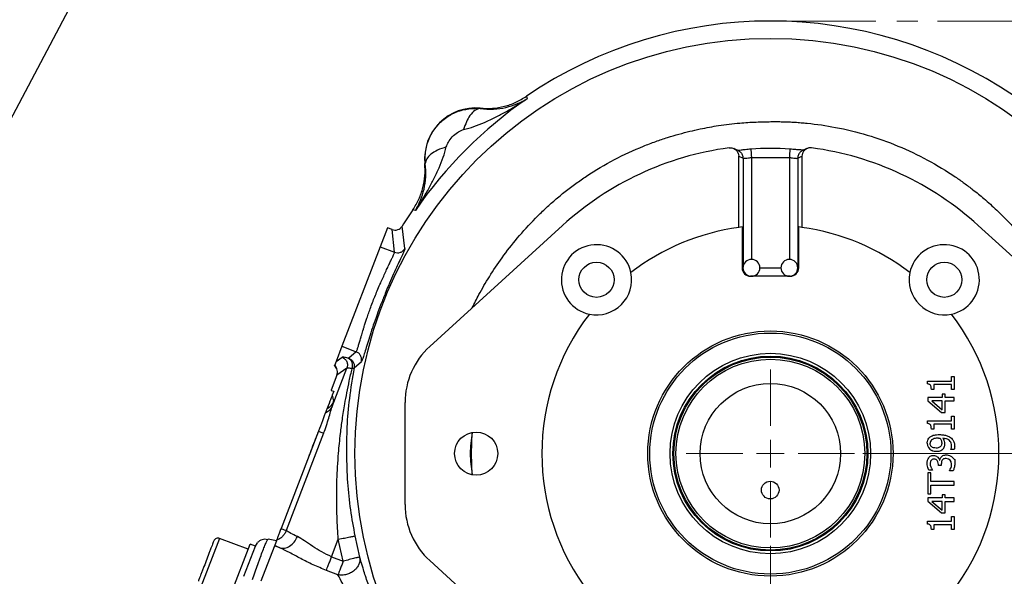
# Model space of a CAD drawing. Header units: inches. Extents: x 0.6 to 16.3, y 0.2 to 11.5.
# Tile 14 of 16: x 9 to 13.7, y 6.4 to 9. Entities that reach past the tile are written whole.
import ezdxf

# ---------------------------------------------------------------- set-up
doc = ezdxf.new("R2010")
doc.units = ezdxf.units.IN
doc.header["$MEASUREMENT"] = 0
doc.linetypes.add('CENTERX2', pattern=[0.8, 0.5, -0.1, 0.1, -0.1])
doc.styles.add('SLDTEXTSTYLE0', font='TXT', dxfattribs={"width": 0.75})
doc.dimstyles.new('SLDDIMSTYLE1', dxfattribs={"dimtxt": 0.137795, "dimasz": 0.14, "dimexe": 0, "dimexo": 0.0625, "dimgap": 0.034449, "dimtad": 0, "dimtih": 1, "dimtoh": 1, "dimdec": 1, "dimlfac": 1.5, "dimrnd": 1e-09, "dimzin": 12, "dimdsep": 46, "dimtxsty": 'SLDTEXTSTYLE0', "dimblk1": 'CLOSED', "dimblk2": 'CLOSED', "dimsah": 1, "dimcen": 0.09, "dimadec": 0, "dimazin": 3, "dimtfac": 1, "dimtdec": 1, "dimtofl": 0, "dimtmove": 0, "dimatfit": 3, "dimldrblk": 'CLOSED', "dimfxl": 0, "dimfrac": 2, "dimtolj": 1, "dimtzin": 12, "dimarcsym": 0})
doc.dimstyles.new('SLDDIMSTYLE2', dxfattribs={"dimtxt": 0.137795, "dimasz": 0.14, "dimexe": 0, "dimexo": 0.0625, "dimgap": 0.034449, "dimtad": 0, "dimdec": 1, "dimlfac": 1.5, "dimrnd": 1e-09, "dimzin": 12, "dimdsep": 46, "dimtxsty": 'SLDTEXTSTYLE0', "dimblk1": 'CLOSED', "dimblk2": 'CLOSED', "dimsah": 1, "dimcen": 0.09, "dimadec": 0, "dimazin": 3, "dimtfac": 1, "dimtmove": 0, "dimatfit": 0, "dimldrblk": 'CLOSED', "dimfxl": 0, "dimfrac": 2, "dimtolj": 1, "dimtzin": 12, "dimarcsym": 0})
doc.dimstyles.new('SLDDIMSTYLE4', dxfattribs={"dimtxt": 0.18, "dimasz": 0.14, "dimexe": 0, "dimexo": 0.0625, "dimgap": 0, "dimtad": 0, "dimtih": 1, "dimtoh": 1, "dimdec": 0, "dimrnd": 1e-09, "dimzin": 0, "dimdsep": 46, "dimtxsty": 'Standard', "dimsah": 1, "dimcen": 0.09, "dimadec": 0, "dimazin": 0, "dimtfac": 0.14, "dimtdec": 0, "dimtofl": 0, "dimtmove": 0, "dimatfit": 3, "dimfxl": 0, "dimfrac": 2, "dimtolj": 1, "dimtzin": 0, "dimarcsym": 0})

# ---------------------------------------------------------------- blocks, each defined once
blk = doc.blocks.new('_Closed')
at = {"color": 0, "linetype": 'ByBlock', "lineweight": -2}
for p, q in [((-1, 0.166667), (0, 0)), ((-1, 0.166667), (-1, -0.166667)), ((0, 0), (-1, -0.166667)), ((0, 0), (-1, 0))]:
    blk.add_line(p, q, dxfattribs=at)
blk = doc.blocks.new('_D_1')
at = {"color": 7, "linetype": 'Continuous', "lineweight": 0}
for p, q in [((13.3739, 9.0005), (15.5396, 9.0005)), ((15.5003, 9.0005), (15.5003, 7.5884)), ((15.3475, 7.5605), (15.3056, 7.5605)), ((15.3056, 7.5605), (15.3056, 7.3417)), ((15.653, 7.5605), (15.695, 7.5605)), ((15.695, 7.5605), (15.695, 7.3417)), ((15.3056, 7.3417), (15.3475, 7.3417)), ((15.695, 7.3417), (15.653, 7.3417)), ((15.5003, 4.1308), (15.5003, 7.1355)), ((13.8263, 4.1308), (15.5396, 4.1308))]:
    blk.add_line(p, q, dxfattribs=at)
at = {"color": 7, "linetype": 'Continuous', "lineweight": 18, "xscale": 0.14, "yscale": 0.14}
for p, rotation in [((15.5003, 9.0005), 90.0000000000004), ((15.5003, 4.1308), 270.0000000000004)]:
    blk.add_blockref('_Closed', p, dxfattribs=dict(at, rotation=rotation))
at = {"color": 7, "linetype": 'Continuous', "lineweight": 18, "char_height": 0.1378, "attachment_point": 1, "style": 'SLDTEXTSTYLE0'}
for s, insert in [('186', (15.3475, 7.5193)), ('7.3', (15.373, 7.3132))]:
    blk.add_mtext(s, dxfattribs=dict(at, insert=insert))
blk = doc.blocks.new('_D_2')
at = {"color": 7, "linetype": 'Continuous', "lineweight": 0}
for p, q in [((12.5808, 6.5089), (12.5808, 3.8367)), ((11.7475, 4.387), (11.7475, 3.8367)), ((11.9666, 4.0745), (11.9246, 4.0745)), ((11.9246, 4.0745), (11.9246, 3.8558)), ((12.1702, 4.0745), (12.2122, 4.0745)), ((12.2122, 4.0745), (12.2122, 3.8558)), ((11.7475, 3.8761), (11.4975, 3.8761)), ((11.9246, 3.8558), (11.9666, 3.8558)), ((12.2122, 3.8558), (12.1702, 3.8558)), ((12.5808, 3.8761), (12.8308, 3.8761))]:
    blk.add_line(p, q, dxfattribs=at)
at = {"color": 7, "linetype": 'Continuous', "lineweight": 18, "xscale": 0.14, "yscale": 0.14}
blk.add_blockref('_Closed', (11.7475, 3.8761, 0.2008), dxfattribs=at)
at = {"color": 7, "linetype": 'Continuous', "lineweight": 18, "xscale": 0.14, "yscale": 0.14, "rotation": 180.0000000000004}
blk.add_blockref('_Closed', (12.5808, 3.8761, 0.2008), dxfattribs=at)
at = {"color": 7, "linetype": 'Continuous', "lineweight": 18, "char_height": 0.1378, "attachment_point": 1, "style": 'SLDTEXTSTYLE0'}
for s, insert in [('32', (11.9666, 4.0334)), ('1.3', (11.9412, 3.8272))]:
    blk.add_mtext(s, dxfattribs=dict(at, insert=insert))
blk = doc.blocks.new('_D_5')
at = {"color": 7, "linetype": 'Continuous', "lineweight": 0}
for p, q in [((13.0191, 6.9472), (15.0672, 6.9472)), ((15.0278, 6.9472), (15.0278, 5.4094)), ((14.8751, 5.3814), (14.8331, 5.3814)), ((14.8331, 5.3814), (14.8331, 5.1627)), ((15.1805, 5.3814), (15.2225, 5.3814)), ((15.2225, 5.3814), (15.2225, 5.1627)), ((14.8331, 5.1627), (14.8751, 5.1627)), ((15.2225, 5.1627), (15.1805, 5.1627)), ((15.0278, 4.1308), (15.0278, 4.9565)), ((13.8263, 4.1308), (15.0672, 4.1308))]:
    blk.add_line(p, q, dxfattribs=at)
at = {"color": 7, "linetype": 'Continuous', "lineweight": 18, "xscale": 0.14, "yscale": 0.14}
for p, rotation in [((15.0278, 6.9472, 0.2008), 90.0000000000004), ((15.0278, 4.1308, 0.2008), 270.0000000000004)]:
    blk.add_blockref('_Closed', p, dxfattribs=dict(at, rotation=rotation))
at = {"color": 7, "linetype": 'Continuous', "lineweight": 18, "char_height": 0.1378, "attachment_point": 1, "style": 'SLDTEXTSTYLE0'}
for s, insert in [('107', (14.8751, 5.3403)), ('4.2', (14.9006, 5.1341))]:
    blk.add_mtext(s, dxfattribs=dict(at, insert=insert))
blk = doc.blocks.new('SW_CENTERMARKSYMBOL_0')
at = {"color": 0, "linetype": 'Continuous', "lineweight": 18}
for p, q in [((0, 0.1312), (0, 0.399)), ((0, 0), (0, 0.0656)), ((-0.1312, 0), (-0.399, 0)), ((0, 0), (-0.0656, 0)), ((0, 0), (0, -0.0656)), ((0, 0), (0.0656, 0)), ((0.1312, 0), (0.399, 0)), ((0, -0.1312), (0, -0.399))]:
    blk.add_line(p, q, dxfattribs=at)

msp = doc.modelspace()

# ---------------------------------------------------------------- linework, layer by layer
at = {"color": 7, "linetype": 'CENTERX2', "lineweight": 18}
msp.add_line((12.5808, 9.0005), (13.3346, 9.0005), dxfattribs=at)
at = {"color": 7, "linetype": 'Continuous', "lineweight": 25}
for p, q in [((11.4232, 8.6431), (11.425, 8.6373)), ((11.425, 8.6373), (11.4267, 8.6317)), ((11.2041, 8.5845), (11.1808, 8.5857)), ((11.2039, 8.5866), (11.2041, 8.5845)), ((11.12, 8.4834), (11.1254, 8.4849)), ((12.4882, 8.3924), (12.4882, 8.392)), ((12.6734, 8.3924), (12.6733, 8.392)), ((10.9435, 8.3239), (10.9414, 8.324)), ((10.9435, 8.3239), (10.9423, 8.3468)), ((12.4308, 8.3586), (12.4509, 8.349)), ((12.4308, 8.0209), (12.4308, 8.3586)), ((12.4908, 8.3526), (12.6708, 8.3526)), ((12.7106, 8.349), (12.7308, 8.3586)), ((12.7308, 8.3586), (12.7308, 8.0209)), ((10.8907, 8.103), (10.8849, 8.1048)), ((10.8963, 8.1013), (10.8907, 8.103)), ((10.7643, 8.0191), (10.7296, 7.9288)), ((10.786, 8.0108), (10.7643, 8.0191)), ((10.7972, 7.9028), (10.786, 8.0108)), ((10.8464, 7.9205), (10.8344, 8.0271)), ((11.5943, 8.0294), (10.9648, 7.4556)), ((12.4462, 8.023), (12.4462, 7.8287)), ((12.7153, 7.8287), (12.7153, 8.023)), ((13.5673, 8.0294), (14.1968, 7.4556)), ((10.7296, 7.9288), (10.5483, 7.4564)), ((10.7296, 7.9288), (10.7972, 7.9028)), ((12.6752, 7.7887), (12.4864, 7.7887)), ((10.5483, 7.4564), (10.5207, 7.3847)), ((10.5483, 7.4564), (10.6159, 7.4304)), ((10.6159, 7.4304), (10.5809, 7.3994)), ((10.5207, 7.3847), (10.5128, 7.3639)), ((10.5207, 7.3847), (10.5485, 7.4044)), ((10.6057, 7.354), (10.6406, 7.3844)), ((10.5018, 7.171), (10.5715, 7.3528)), ((10.5715, 7.3528), (10.5242, 7.3192)), ((10.5242, 7.3192), (10.497, 7.2483)), ((13.327, 7.2905), (13.44, 7.2905)), ((13.327, 7.2775), (13.327, 7.2905)), ((13.44, 7.3128), (13.4528, 7.3128)), ((13.44, 7.2905), (13.44, 7.3128)), ((13.4528, 7.3128), (13.4528, 7.2516)), ((10.4966, 7.2474), (10.497, 7.2483)), ((10.4966, 7.2474), (10.4972, 7.2471)), ((10.497, 7.2483), (10.4972, 7.2471)), ((10.4972, 7.2471), (10.509, 7.2426)), ((10.509, 7.2426), (10.5022, 7.2249)), ((13.356, 7.2516), (13.3445, 7.2516)), ((13.44, 7.2744), (13.356, 7.2744)), ((13.356, 7.2744), (13.356, 7.2516)), ((13.44, 7.2516), (13.44, 7.2744)), ((13.4528, 7.2516), (13.44, 7.2516)), ((10.5022, 7.2249), (10.5086, 7.1966)), ((13.3962, 7.2134), (13.3274, 7.2134)), ((13.3274, 7.2134), (13.3274, 7.198)), ((13.3274, 7.198), (13.392, 7.1419)), ((13.3962, 7.1973), (13.3472, 7.1973)), ((13.3472, 7.1973), (13.3962, 7.1551)), ((13.4097, 7.2284), (13.3962, 7.2284)), ((13.3962, 7.2284), (13.3962, 7.2134)), ((13.3962, 7.1551), (13.3962, 7.1973)), ((13.4097, 7.2134), (13.4097, 7.2284)), ((13.4528, 7.2134), (13.4097, 7.2134)), ((13.4097, 7.1973), (13.4528, 7.1973)), ((13.4097, 7.1419), (13.4097, 7.1973)), ((13.4528, 7.1973), (13.4528, 7.2134)), ((10.8472, 7.1893), (10.8472, 6.705)), ((13.327, 7.1024), (13.44, 7.1024)), ((13.327, 7.0894), (13.327, 7.1024)), ((13.392, 7.1419), (13.4097, 7.1419)), ((13.44, 7.1247), (13.4528, 7.1247)), ((13.44, 7.1024), (13.44, 7.1247)), ((13.4528, 7.1247), (13.4528, 7.0635)), ((13.356, 7.0635), (13.3445, 7.0635)), ((13.44, 7.0863), (13.356, 7.0863)), ((13.356, 7.0863), (13.356, 7.0635)), ((13.44, 7.0635), (13.44, 7.0863)), ((13.4528, 7.0635), (13.44, 7.0635)), ((10.4363, 7.0532), (10.2589, 6.591)), ((10.4613, 7.0436), (10.2839, 6.5814)), ((13.4373, 6.967), (13.4373, 6.9679)), ((13.4535, 6.967), (13.4373, 6.967)), ((13.3831, 6.9151), (13.3843, 6.9151)), ((13.4156, 6.9237), (13.4144, 6.9237)), ((13.3503, 6.868), (13.3325, 6.868)), ((13.3503, 6.869), (13.3503, 6.868)), ((13.3778, 6.8902), (13.3778, 6.8957)), ((13.3917, 6.8902), (13.3778, 6.8902)), ((13.3917, 6.8973), (13.3917, 6.8902)), ((13.3274, 6.8564), (13.3274, 6.7557)), ((13.3423, 6.8564), (13.3274, 6.8564)), ((13.3423, 6.8144), (13.3423, 6.8564)), ((13.4299, 6.8646), (13.4299, 6.8658)), ((13.4477, 6.8646), (13.4299, 6.8646)), ((13.4528, 6.8144), (13.3423, 6.8144)), ((13.3423, 6.7557), (13.3423, 6.7977)), ((13.3423, 6.7977), (13.4528, 6.7977)), ((13.4528, 6.7977), (13.4528, 6.8144)), ((13.3274, 6.7557), (13.3423, 6.7557)), ((13.3962, 6.7366), (13.3274, 6.7366)), ((13.3274, 6.7366), (13.3274, 6.7211)), ((13.4097, 6.7515), (13.3962, 6.7515)), ((13.3962, 6.7515), (13.3962, 6.7366)), ((13.4097, 6.7366), (13.4097, 6.7515)), ((13.4528, 6.7366), (13.4097, 6.7366)), ((13.4528, 6.7204), (13.4528, 6.7366)), ((13.3274, 6.7211), (13.392, 6.6651)), ((13.3472, 6.7204), (13.3962, 6.6783)), ((13.3962, 6.7204), (13.3472, 6.7204)), ((13.3962, 6.6783), (13.3962, 6.7204)), ((13.4097, 6.7204), (13.4528, 6.7204)), ((13.4097, 6.6651), (13.4097, 6.7204)), ((13.392, 6.6651), (13.4097, 6.6651)), ((13.44, 6.6478), (13.4528, 6.6478)), ((13.44, 6.6256), (13.44, 6.6478)), ((13.4528, 6.6478), (13.4528, 6.5867)), ((13.327, 6.6256), (13.44, 6.6256)), ((13.327, 6.6126), (13.327, 6.6256)), ((13.44, 6.6094), (13.356, 6.6094)), ((13.356, 6.6094), (13.356, 6.5867)), ((13.44, 6.5867), (13.44, 6.6094)), ((10.1034, 6.4927), (9.9677, 6.5448)), ((10.195, 6.538), (10.1977, 6.5412)), ((10.2369, 6.5336), (10.1977, 6.5412)), ((10.4992, 6.4577), (10.5309, 6.5404)), ((10.5543, 6.4366), (10.5309, 6.5404)), ((10.6093, 6.556), (10.6318, 6.4561)), ((13.356, 6.5867), (13.3445, 6.5867)), ((13.4528, 6.5867), (13.44, 6.5867)), ((10.0228, 6.2829), (10.1129, 6.5176)), ((10.0827, 6.3645), (10.1378, 6.508)), ((10.1378, 6.508), (10.1129, 6.5176)), ((10.1378, 6.508), (10.1472, 6.5235)), ((10.2369, 6.5336), (10.163, 6.3411)), ((10.253, 6.4996), (10.2276, 6.5094)), ((10.253, 6.4996), (10.2282, 6.511)), ((10.4992, 6.4577), (10.5543, 6.4366)), ((10.9648, 6.4388), (11.5943, 5.865)), ((10.5292, 6.3713), (10.4741, 6.3925))]:
    msp.add_line(p, q, dxfattribs=at)
at = {"color": 8, "linetype": 'Continuous', "lineweight": 25}
for p, q in [((12.4509, 8.349), (12.4509, 7.8322)), ((12.4908, 8.3526), (12.4908, 7.8687)), ((12.6708, 8.3526), (12.6708, 7.8687)), ((12.7106, 8.349), (12.7106, 7.8322)), ((12.4462, 7.8287), (12.4508, 7.8287)), ((12.5308, 7.8287), (12.6308, 7.8287)), ((12.7108, 7.8287), (12.7153, 7.8287)), ((9.9677, 6.5448), (9.8793, 6.3145))]:
    msp.add_line(p, q, dxfattribs=at)
at = {"color": 7, "linetype": 'Continuous', "lineweight": 25, "flags": 128}
msp.add_lwpolyline([(11.1663, 6.8465), (11.1627, 6.9472), (11.1663, 7.0478)], dxfattribs=at)
at = {"color": 7, "linetype": 'Continuous', "lineweight": 25}
for centre, radius in [((12.5808, 6.9472), 1.9709), ((11.7558, 7.7721), 0.0833), ((13.4057, 7.7721), 0.0833), ((12.5808, 6.9472), 0.5818), ((12.5808, 6.9472), 0.5722), ((12.5808, 6.9472), 0.4758), ((12.5808, 6.9472), 0.4625), ((12.5808, 6.9472), 0.458), ((12.5808, 6.9472), 0.448), ((12.5808, 6.9472), 0.3333), ((11.1848, 6.9472), 0.1023), ((12.5801, 6.7739), 0.0417)]:
    msp.add_circle(centre, radius, dxfattribs=at)
for centre, radius, start, end in [((12.5808, 6.9472), 2.0533, 55.6839, 124.3161), ((12.5808, 6.9472), 2.0419, 124.4163, 145.5837), ((11.1812, 8.3468), 0.2409, 84.581, 185.4189), ((12.5808, 6.9472), 1.4644, 97.6789, 132.3511), ((12.5808, 6.9472), 1.4482, 86.3362, 93.6657), ((12.5808, 6.9472), 1.4644, 47.6489, 82.3211), ((12.5808, 6.9472), 2.0533, 145.6839, 148.2695), ((12.5808, 6.9472), 1.0842, 97.9525, 127.6173), ((12.5808, 6.9472), 1.0842, 97.1285, 97.9525), ((12.5808, 6.9472), 1.0842, 82.0475, 82.8715), ((12.5808, 6.9472), 1.0842, 52.3827, 82.0475), ((11.7558, 7.7721), 0.1667, 11.7066, 258.2934), ((13.4057, 7.7721), 0.1667, 281.7066, 168.2934), ((12.4908, 7.8287), 0.04, 90, 270), ((12.4908, 7.8287), 0.04, 270, 90), ((12.6708, 7.8287), 0.04, 90, 270), ((12.6708, 7.8287), 0.04, 270, 90), ((11.7558, 7.7721), 0.1667, 258.2934, 11.7066), ((13.4057, 7.7721), 0.1667, 168.2934, 281.7066), ((12.5808, 6.9472), 1.0842, 142.3827, 217.6173), ((12.5808, 6.9472), 1.0842, 322.3827, 37.6173), ((11.2075, 7.1893), 0.3602, 132.3511, 180), ((13.3641, 6.9961), 0.0392, 179.2112, 243.0326), ((13.356, 6.9055), 0.0157, 90, 151.1073), ((13.415, 6.8977), 0.0259, 359.854, 88.6287), ((11.2075, 6.705), 0.3602, 180, 227.6489), ((9.96, 6.5249), 0.0213, 69, 159)]:
    msp.add_arc(centre, radius, start, end, dxfattribs=at)
for centre, start_param, end_param in [((12.4864, 7.8287), 0, 1.570796), ((12.6752, 7.8287), 1.570796, 3.141593)]:
    msp.add_ellipse(centre, major_axis=(-0.0402, 0), ratio=0.996195, start_param=start_param, end_param=end_param, dxfattribs=at)
for points, knots in [([(11.2039, 8.5866), (11.2232, 8.5858), (11.2617, 8.584), (11.3189, 8.5943), (11.3739, 8.6129), (11.4068, 8.6331), (11.4232, 8.6431)], [0, 0, 0, 0, 0.250001, 0.499992, 0.749987, 1, 1, 1, 1]), ([(11.1254, 8.4849), (11.1418, 8.4895), (11.1757, 8.499), (11.2259, 8.5193), (11.2761, 8.5429), (11.3267, 8.57), (11.3768, 8.5993), (11.4101, 8.6209), (11.4267, 8.6317)], [0, 0, 0, 0, 0.1486331, 0.3078873, 0.4785515, 0.6434185, 0.8214681, 1, 1, 1, 1]), ([(11.2041, 8.5845), (11.2256, 8.5831), (11.2696, 8.5801), (11.3267, 8.5895), (11.3799, 8.6057), (11.4111, 8.623), (11.4267, 8.6317)], [0, 0, 0, 0, 0.2382183, 0.4864886, 0.7420458, 1, 1, 1, 1]), ([(10.9423, 8.3468), (10.9438, 8.3679), (10.947, 8.4113), (10.9735, 8.4712), (11.0135, 8.5214), (11.0636, 8.558), (11.1206, 8.5815), (11.1608, 8.5843), (11.1808, 8.5857)], [0, 0, 0, 0, 0.169429, 0.348501, 0.514024, 0.677625, 0.839536, 1, 1, 1, 1]), ([(11.2041, 8.5845), (11.1957, 8.583), (11.179, 8.5799), (11.1563, 8.5552), (11.1379, 8.5228), (11.1296, 8.4976), (11.1254, 8.4849)], [0, 0, 0, 0, 0.279863, 0.559524, 0.779743, 1, 1, 1, 1]), ([(11.1664, 7.6394), (11.1767, 7.6602), (11.2016, 7.7105), (11.2484, 7.79), (11.3086, 7.88), (11.381, 7.9731), (11.4503, 8.0495), (11.5111, 8.1087), (11.5582, 8.151), (11.6069, 8.1911), (11.6568, 8.2289), (11.7332, 8.2819), (11.8388, 8.3445), (11.9504, 8.3962), (12.0357, 8.4287), (12.0921, 8.4477), (12.1461, 8.4637), (12.1973, 8.4771), (12.2458, 8.488), (12.2913, 8.4969), (12.3542, 8.5073), (12.4276, 8.5161), (12.501, 8.5209), (12.5499, 8.5223), (12.5827, 8.5228), (12.6111, 8.523), (12.64, 8.5226), (12.6688, 8.5216), (12.6976, 8.5201), (12.7264, 8.518), (12.7907, 8.5122), (12.8963, 8.4968), (13.0408, 8.4614), (13.187, 8.4095), (13.3271, 8.343), (13.4303, 8.2805), (13.5007, 8.2311), (13.5459, 8.197), (13.5979, 8.1546), (13.6542, 8.104), (13.7093, 8.0493), (13.7678, 7.9854), (13.8264, 7.9137), (13.8818, 7.8362), (13.925, 7.7681), (13.9542, 7.7175), (13.973, 7.6824), (13.9844, 7.6605), (13.9915, 7.6466), (13.9948, 7.6399), (13.9951, 7.6395)], [0, 0, 0, 0, 0.019815, 0.047827, 0.07857, 0.112052, 0.148281, 0.166375, 0.18437, 0.202262, 0.220052, 0.237738, 0.281475, 0.324538, 0.342383, 0.359294, 0.375271, 0.390316, 0.404429, 0.41761, 0.429861, 0.458753, 0.480625, 0.492524, 0.500396, 0.508586, 0.516777, 0.524971, 0.533166, 0.541364, 0.549563, 0.588227, 0.632194, 0.676185, 0.720184, 0.764179, 0.778846, 0.79351, 0.812429, 0.835961, 0.858009, 0.878577, 0.909799, 0.936856, 0.959755, 0.978499, 0.986661, 0.993685, 0.99957, 1, 1, 1, 1]), ([(11.043, 8.4026), (11.0459, 8.4105), (11.0524, 8.428), (11.0711, 8.4514), (11.0939, 8.4717), (11.1117, 8.4797), (11.12, 8.4834)], [0, 0, 0, 0, 0.223044, 0.490182, 0.763245, 1, 1, 1, 1]), ([(10.8963, 8.1013), (10.9071, 8.1179), (10.9287, 8.1512), (10.958, 8.2013), (10.9851, 8.2519), (11.0086, 8.3021), (11.0289, 8.3522), (11.0384, 8.3862), (11.043, 8.4026)], [0, 0, 0, 0, 0.178529, 0.356578, 0.521448, 0.69211, 0.851366, 1, 1, 1, 1]), ([(11.043, 8.4026), (11.0287, 8.3978), (11.0002, 8.3881), (10.9682, 8.3683), (10.9471, 8.3462), (10.9447, 8.3314), (10.9435, 8.3239)], [0, 0, 0, 0, 0.2500574, 0.5, 0.7499426, 1, 1, 1, 1]), ([(12.3851, 8.3984), (12.3897, 8.3986), (12.3988, 8.3988), (12.4119, 8.3935), (12.4222, 8.3845), (12.4293, 8.3724), (12.4303, 8.3633), (12.4308, 8.3586)], [0, 0, 0, 0, 0.199414, 0.398488, 0.602512, 0.794514, 1, 1, 1, 1]), ([(12.4277, 8.3854), (12.4259, 8.3862), (12.4224, 8.3879), (12.4154, 8.3912), (12.4103, 8.3936), (12.4068, 8.3953)], [0, 0, 0, 0, 0.260869, 0.503218, 1, 1, 1, 1]), ([(12.4882, 8.3919), (12.4841, 8.3916), (12.4746, 8.3909), (12.4578, 8.3892), (12.4422, 8.3873), (12.4299, 8.3858), (12.4287, 8.3855), (12.4281, 8.3854)], [0, 0, 0, 0, 0.1282292, 0.2977061, 0.5725986, 0.7773557, 1, 1, 1, 1]), ([(12.737, 8.3872), (12.7371, 8.3872), (12.7372, 8.3875), (12.7349, 8.3878), (12.7304, 8.3881), (12.7187, 8.3889), (12.7, 8.3901), (12.6829, 8.3913), (12.6733, 8.3919)], [0, 0, 0, 0, 0.028756, 0.124933, 0.249241, 0.431985, 0.681773, 1, 1, 1, 1]), ([(12.7765, 8.3984), (12.7719, 8.3986), (12.7628, 8.3988), (12.7497, 8.3935), (12.7394, 8.3845), (12.7323, 8.3724), (12.7313, 8.3633), (12.7308, 8.3586)], [0, 0, 0, 0, 0.199076, 0.397814, 0.60186, 0.793869, 1, 1, 1, 1]), ([(12.7547, 8.3953), (12.7518, 8.3939), (12.7449, 8.3906), (12.738, 8.3873), (12.7339, 8.3854)], [0, 0, 0, 0, 0.411293, 1, 1, 1, 1]), ([(10.8849, 8.1048), (10.8949, 8.1212), (10.915, 8.1541), (10.9337, 8.2091), (10.9439, 8.2662), (10.9422, 8.3048), (10.9414, 8.324)], [0, 0, 0, 0, 0.250013, 0.500008, 0.749999, 1, 1, 1, 1]), ([(10.8963, 8.1013), (10.905, 8.1169), (10.9223, 8.1481), (10.9385, 8.2013), (10.9479, 8.2583), (10.9449, 8.3024), (10.9435, 8.3239)], [0, 0, 0, 0, 0.257954, 0.513511, 0.761782, 1, 1, 1, 1]), ([(12.4509, 8.349), (12.4518, 8.3488), (12.4537, 8.3482), (12.4631, 8.349), (12.4733, 8.3503), (12.4827, 8.3515), (12.4876, 8.3522), (12.4908, 8.3526)], [0, 0, 0, 0, 0.239864, 0.498311, 0.748394, 0.840704, 1, 1, 1, 1]), ([(12.6708, 8.3526), (12.674, 8.3521), (12.6789, 8.3515), (12.6883, 8.3503), (12.6985, 8.349), (12.7078, 8.3482), (12.7097, 8.3488), (12.7106, 8.349)], [0, 0, 0, 0, 0.160963, 0.251161, 0.501533, 0.760115, 1, 1, 1, 1]), ([(10.786, 8.0106), (10.7901, 8.0095), (10.7991, 8.007), (10.8127, 8.0092), (10.8255, 8.0157), (10.8312, 8.0231), (10.8344, 8.0271)], [0, 0, 0, 0, 0.2330812, 0.5010579, 0.7272022, 1, 1, 1, 1]), ([(10.786, 8.0108), (10.786, 8.0108), (10.7861, 8.0108), (10.7862, 8.0106), (10.7864, 8.0102), (10.7865, 8.0095), (10.7863, 8.0088), (10.7863, 8.0085)], [0, 0, 0, 0, 0.017991, 0.168858, 0.425294, 0.782963, 1, 1, 1, 1]), ([(10.6159, 7.4304), (10.6168, 7.4318), (10.6186, 7.4346), (10.6225, 7.4462), (10.626, 7.4577), (10.6286, 7.4664), (10.6314, 7.4758), (10.6344, 7.4862), (10.6378, 7.4976), (10.6428, 7.5143), (10.6483, 7.5325), (10.6546, 7.5527), (10.6602, 7.5702), (10.6673, 7.5914), (10.6753, 7.615), (10.685, 7.6423), (10.6955, 7.6703), (10.707, 7.6992), (10.7191, 7.7285), (10.7314, 7.7571), (10.7435, 7.7843), (10.7547, 7.8089), (10.7657, 7.8323), (10.7754, 7.8526), (10.7833, 7.8692), (10.7907, 7.8849), (10.7964, 7.8978), (10.797, 7.9012), (10.7972, 7.9028)], [0, 0, 0, 0, 0.059241, 0.121016, 0.142811, 0.166293, 0.191463, 0.211182, 0.234323, 0.260888, 0.305413, 0.327726, 0.357993, 0.38577, 0.422042, 0.459256, 0.500194, 0.538652, 0.580418, 0.625499, 0.665658, 0.708803, 0.750364, 0.796435, 0.838068, 0.875263, 0.940316, 1, 1, 1, 1]), ([(10.8464, 7.9205), (10.8461, 7.9186), (10.8453, 7.9147), (10.8378, 7.8972), (10.8264, 7.8725), (10.8112, 7.84), (10.7933, 7.8008), (10.7736, 7.7562), (10.7532, 7.7076), (10.7332, 7.6572), (10.714, 7.6056), (10.6967, 7.5559), (10.6813, 7.5091), (10.6684, 7.4679), (10.6579, 7.4334), (10.6498, 7.4073), (10.6437, 7.3894), (10.6416, 7.386), (10.6406, 7.3844)], [0, 0, 0, 0, 0.062557, 0.125969, 0.18927, 0.251297, 0.313106, 0.375612, 0.437153, 0.499612, 0.56043, 0.623837, 0.686301, 0.748253, 0.810811, 0.87369, 0.9367, 1, 1, 1, 1]), ([(10.7972, 7.9028), (10.8019, 7.9016), (10.8111, 7.8991), (10.8254, 7.9018), (10.8381, 7.9089), (10.8437, 7.9167), (10.8464, 7.9205)], [0, 0, 0, 0, 0.250121, 0.5, 0.749879, 1, 1, 1, 1]), ([(10.6406, 7.3844), (10.6411, 7.3891), (10.6422, 7.3986), (10.6375, 7.4123), (10.6287, 7.4239), (10.6202, 7.4283), (10.6159, 7.4304)], [0, 0, 0, 0, 0.250121, 0.5, 0.749879, 1, 1, 1, 1]), ([(10.5766, 7.4), (10.5727, 7.401), (10.565, 7.403), (10.5568, 7.4045), (10.5509, 7.4051), (10.5493, 7.4046), (10.5485, 7.4044)], [0, 0, 0, 0, 0.249999, 0.500002, 0.749994, 1, 1, 1, 1]), ([(10.5809, 7.3994), (10.5806, 7.3993), (10.58, 7.3992), (10.5778, 7.3998), (10.5766, 7.4)], [0, 0, 0, 0, 0.4983127, 1, 1, 1, 1]), ([(10.5961, 7.3498), (10.5973, 7.3548), (10.5998, 7.3649), (10.5967, 7.3802), (10.5889, 7.393), (10.5807, 7.3977), (10.5766, 7.4)], [0, 0, 0, 0, 0.250166, 0.5, 0.749834, 1, 1, 1, 1]), ([(10.5809, 7.3994), (10.5851, 7.3972), (10.5935, 7.3929), (10.6023, 7.3816), (10.6071, 7.3681), (10.6062, 7.3587), (10.6057, 7.354)], [0, 0, 0, 0, 0.250115, 0.5, 0.749885, 1, 1, 1, 1]), ([(10.5127, 7.3636), (10.5127, 7.3638), (10.5129, 7.3642), (10.5137, 7.3664), (10.5144, 7.3682), (10.5144, 7.3682)], [0, 0, 0, 0, 0.565129, 0.995407, 1, 1, 1, 1]), ([(10.5242, 7.3192), (10.5253, 7.323), (10.5275, 7.3309), (10.5262, 7.3435), (10.5214, 7.3552), (10.5156, 7.3611), (10.5128, 7.3639)], [0, 0, 0, 0, 0.240908, 0.500322, 0.756906, 1, 1, 1, 1]), ([(10.5144, 7.3682), (10.5155, 7.3661), (10.5195, 7.3584), (10.5214, 7.3533), (10.5228, 7.3495)], [0, 0, 0, 0, 0.277203, 1, 1, 1, 1]), ([(10.5309, 6.5404), (10.5296, 6.5578), (10.527, 6.5936), (10.5244, 6.6488), (10.523, 6.7059), (10.5229, 6.7643), (10.5243, 6.8239), (10.5271, 6.8856), (10.5311, 6.9432), (10.536, 6.9958), (10.5419, 7.0494), (10.5501, 7.1119), (10.5604, 7.1763), (10.5715, 7.2369), (10.5829, 7.2927), (10.5916, 7.3305), (10.5961, 7.3498)], [0, 0, 0, 0, 0.063078, 0.129607, 0.19961, 0.270265, 0.341801, 0.417142, 0.496299, 0.553761, 0.611985, 0.695612, 0.787208, 0.854724, 0.925655, 1, 1, 1, 1]), ([(10.6057, 7.354), (10.5975, 7.3057), (10.5818, 7.2132), (10.5702, 7.0771), (10.5693, 6.9891), (10.5689, 6.9472)], [0, 0, 0, 0, 0.364547, 0.69769, 1, 1, 1, 1]), ([(10.5961, 7.3498), (10.5905, 7.351), (10.5774, 7.354), (10.5737, 7.3532), (10.5715, 7.3528)], [0, 0, 0, 0, 0.428425, 1, 1, 1, 1]), ([(10.6057, 7.354), (10.6055, 7.3536), (10.6049, 7.3526), (10.6025, 7.3509), (10.5987, 7.3502), (10.5961, 7.3498)], [0, 0, 0, 0, 0.222981, 0.458165, 1, 1, 1, 1]), ([(13.3445, 7.2516), (13.3444, 7.2559), (13.3442, 7.2619), (13.3419, 7.2691), (13.3392, 7.2731), (13.335, 7.276), (13.3307, 7.2772), (13.3278, 7.2775), (13.327, 7.2775)], [0, 0, 0, 0, 0.355688, 0.509885, 0.631839, 0.754105, 0.936228, 1, 1, 1, 1]), ([(10.5022, 7.2249), (10.5021, 7.2246), (10.5019, 7.2241), (10.5015, 7.223), (10.5007, 7.2207), (10.4988, 7.2159), (10.4948, 7.2056), (10.4858, 7.182), (10.4806, 7.1684), (10.4764, 7.1576)], [0, 0, 0, 0, 0.001741, 0.003641, 0.008281, 0.022255, 0.072182, 0.26473, 1, 1, 1, 1]), ([(10.5018, 7.171), (10.5039, 7.1777), (10.5082, 7.1912), (10.5085, 7.1948), (10.5086, 7.1966)], [0, 0, 0, 0, 0.499976, 1, 1, 1, 1]), ([(10.4613, 7.0436), (10.4659, 7.0559), (10.4748, 7.0803), (10.4855, 7.1153), (10.4943, 7.1469), (10.4993, 7.1631), (10.5018, 7.171)], [0, 0, 0, 0, 0.2653219, 0.5226501, 0.7687642, 1, 1, 1, 1]), ([(10.5018, 7.171), (10.4981, 7.1642), (10.4907, 7.1507), (10.4763, 7.1425), (10.4691, 7.1385)], [0, 0, 0, 0, 0.500117, 1, 1, 1, 1]), ([(10.4764, 7.1576), (10.4757, 7.1558), (10.4745, 7.1526), (10.4707, 7.1428), (10.4691, 7.1385)], [0, 0, 0, 0, 0.562261, 1, 1, 1, 1]), ([(10.4691, 7.1385), (10.4671, 7.1333), (10.4631, 7.123), (10.4521, 7.0942), (10.4427, 7.0698), (10.4363, 7.0532)], [0, 0, 0, 0, 0.240081, 0.482631, 1, 1, 1, 1]), ([(13.3445, 7.0635), (13.3444, 7.0678), (13.3442, 7.0738), (13.3419, 7.081), (13.3392, 7.085), (13.335, 7.0879), (13.3307, 7.0891), (13.3278, 7.0894), (13.327, 7.0894)], [0, 0, 0, 0, 0.355688, 0.509885, 0.631839, 0.754105, 0.936228, 1, 1, 1, 1]), ([(10.4347, 7.0489), (10.4347, 7.0488), (10.4345, 7.0485), (10.4335, 7.0457), (10.4317, 7.0411), (10.4253, 7.0245), (10.4188, 7.0076), (10.4133, 6.993)], [0, 0, 0, 0, 0.0985825, 0.1873718, 0.2757504, 0.3788912, 1, 1, 1, 1]), ([(13.3249, 6.9967), (13.3251, 6.9993), (13.3255, 7.0061), (13.329, 7.0159), (13.334, 7.0214), (13.3362, 7.0238)], [0, 0, 0, 0, 0.264551, 0.676127, 1, 1, 1, 1]), ([(13.3362, 7.0238), (13.3403, 7.0268), (13.3502, 7.034), (13.3669, 7.037), (13.3783, 7.0373), (13.3826, 7.0374)], [0, 0, 0, 0, 0.3058018, 0.738147, 1, 1, 1, 1]), ([(13.3457, 7.0116), (13.3438, 7.0096), (13.3401, 7.0057), (13.3387, 6.9997), (13.3386, 6.9966), (13.3386, 6.9959)], [0, 0, 0, 0, 0.472548, 0.884085, 1, 1, 1, 1]), ([(13.3788, 7.0205), (13.375, 7.0204), (13.3682, 7.0202), (13.3574, 7.0183), (13.3498, 7.0153), (13.3462, 7.0121), (13.3457, 7.0116)], [0, 0, 0, 0, 0.3316587, 0.5827689, 0.9436732, 1, 1, 1, 1]), ([(13.3788, 7.0205), (13.3797, 7.0205), (13.3814, 7.0205), (13.3841, 7.0203), (13.3859, 7.0202), (13.3868, 7.0202)], [0, 0, 0, 0, 0.320221, 0.65999, 1, 1, 1, 1]), ([(13.3826, 7.0374), (13.3894, 7.0371), (13.4018, 7.0365), (13.42, 7.0324), (13.4301, 7.0266), (13.4352, 7.0236)], [0, 0, 0, 0, 0.370716, 0.678134, 1, 1, 1, 1]), ([(13.3868, 7.0202), (13.3879, 7.0183), (13.3901, 7.0146), (13.3927, 7.007), (13.3933, 7.0013), (13.3937, 6.9977)], [0, 0, 0, 0, 0.2738253, 0.5472294, 1, 1, 1, 1]), ([(13.3988, 7.0201), (13.4003, 7.0178), (13.403, 7.0135), (13.4068, 7.0049), (13.4073, 6.9982), (13.4076, 6.994)], [0, 0, 0, 0, 0.291, 0.543966, 1, 1, 1, 1]), ([(13.4407, 6.9835), (13.4404, 6.9878), (13.4398, 6.9954), (13.4345, 7.0053), (13.4259, 7.0131), (13.4136, 7.0184), (13.4039, 7.0195), (13.3988, 7.0201)], [0, 0, 0, 0, 0.204089, 0.36703, 0.529843, 0.757077, 1, 1, 1, 1]), ([(13.4352, 7.0236), (13.4381, 7.0212), (13.4451, 7.0154), (13.4525, 7.0029), (13.455, 6.9905), (13.4552, 6.9834), (13.4552, 6.9813)], [0, 0, 0, 0, 0.232395, 0.558034, 0.870028, 1, 1, 1, 1]), ([(10.4133, 6.993), (10.4075, 6.978), (10.4008, 6.9605), (10.3941, 6.9431), (10.3922, 6.9381), (10.391, 6.9351), (10.3909, 6.9348), (10.3908, 6.9346)], [0, 0, 0, 0, 0.624426, 0.728797, 0.817035, 0.904355, 1, 1, 1, 1]), ([(13.3675, 6.9732), (13.363, 6.9735), (13.3559, 6.9739), (13.347, 6.978), (13.3416, 6.9836), (13.3389, 6.99), (13.3387, 6.9941), (13.3386, 6.9959)], [0, 0, 0, 0, 0.320566, 0.51004, 0.700792, 0.869574, 1, 1, 1, 1]), ([(13.3682, 6.9562), (13.3649, 6.9563), (13.3574, 6.9566), (13.3503, 6.9595), (13.3463, 6.9612)], [0, 0, 0, 0, 0.4295368, 1, 1, 1, 1]), ([(13.3893, 6.9818), (13.3876, 6.98), (13.3841, 6.9765), (13.3763, 6.9736), (13.3707, 6.9734), (13.3675, 6.9732)], [0, 0, 0, 0, 0.301264, 0.603027, 1, 1, 1, 1]), ([(13.4002, 6.9698), (13.3983, 6.9677), (13.394, 6.9629), (13.383, 6.9571), (13.3737, 6.9565), (13.3682, 6.9562)], [0, 0, 0, 0, 0.227096, 0.541975, 1, 1, 1, 1]), ([(13.3937, 6.9977), (13.3936, 6.9954), (13.3934, 6.9908), (13.3919, 6.9852), (13.3899, 6.9826), (13.3893, 6.9818)], [0, 0, 0, 0, 0.4096871, 0.8232016, 1, 1, 1, 1]), ([(13.4076, 6.994), (13.4075, 6.9915), (13.4073, 6.987), (13.4058, 6.9793), (13.403, 6.9736), (13.4006, 6.9704), (13.4002, 6.9698)], [0, 0, 0, 0, 0.281403, 0.524962, 0.916652, 1, 1, 1, 1]), ([(13.4373, 6.9679), (13.4382, 6.9699), (13.4395, 6.9734), (13.4405, 6.9787), (13.4406, 6.9819), (13.4407, 6.9835)], [0, 0, 0, 0, 0.411808, 0.703778, 1, 1, 1, 1]), ([(13.4552, 6.9813), (13.4552, 6.98), (13.4551, 6.9774), (13.4548, 6.9726), (13.454, 6.9692), (13.4535, 6.967)], [0, 0, 0, 0, 0.266416, 0.532797, 1, 1, 1, 1]), ([(10.5689, 6.9472), (10.5702, 6.9017), (10.5727, 6.8131), (10.5866, 6.682), (10.6019, 6.5972), (10.6093, 6.556)], [0, 0, 0, 0, 0.3518933, 0.6847445, 1, 1, 1, 1]), ([(13.3248, 6.9007), (13.3249, 6.9036), (13.3251, 6.9089), (13.3267, 6.918), (13.3299, 6.9237), (13.3319, 6.9271)], [0, 0, 0, 0, 0.308036, 0.572428, 1, 1, 1, 1]), ([(13.3319, 6.9271), (13.3333, 6.9288), (13.3364, 6.9326), (13.3433, 6.9367), (13.35, 6.9382), (13.354, 6.9383), (13.3551, 6.9383)], [0, 0, 0, 0, 0.238563, 0.559501, 0.87652, 1, 1, 1, 1]), ([(13.3551, 6.9383), (13.3581, 6.938), (13.3643, 6.9375), (13.3724, 6.9327), (13.3789, 6.926), (13.3821, 6.9196), (13.3829, 6.9158), (13.3831, 6.9151)], [0, 0, 0, 0, 0.234209, 0.468982, 0.700934, 0.948021, 1, 1, 1, 1]), ([(13.3778, 6.8957), (13.3775, 6.9001), (13.377, 6.9068), (13.3727, 6.9143), (13.3681, 6.9186), (13.3626, 6.9209), (13.3585, 6.9212), (13.3563, 6.9212), (13.356, 6.9212)], [0, 0, 0, 0, 0.337738, 0.522297, 0.674466, 0.82673, 0.979886, 1, 1, 1, 1]), ([(13.3843, 6.9151), (13.3848, 6.9169), (13.3856, 6.9203), (13.3878, 6.9263), (13.3907, 6.9298), (13.3924, 6.932)], [0, 0, 0, 0, 0.281428, 0.562678, 1, 1, 1, 1]), ([(13.3962, 6.9162), (13.3954, 6.9148), (13.3936, 6.9119), (13.3921, 6.9055), (13.3919, 6.9005), (13.3917, 6.8973)], [0, 0, 0, 0, 0.241835, 0.50492, 1, 1, 1, 1]), ([(13.3924, 6.932), (13.3947, 6.934), (13.3993, 6.9379), (13.4076, 6.9404), (13.4131, 6.9406), (13.4156, 6.9407)], [0, 0, 0, 0, 0.353038, 0.703907, 1, 1, 1, 1]), ([(13.4144, 6.9237), (13.4112, 6.9235), (13.4065, 6.9233), (13.4008, 6.9207), (13.3979, 6.9183), (13.3966, 6.9166), (13.3962, 6.9162)], [0, 0, 0, 0, 0.4562243, 0.684046, 0.9123558, 1, 1, 1, 1]), ([(13.4156, 6.9407), (13.4184, 6.9406), (13.4256, 6.9402), (13.4356, 6.9364), (13.4437, 6.93), (13.4497, 6.924), (13.4536, 6.9203), (13.4554, 6.9185)], [0, 0, 0, 0, 0.179814, 0.4588009, 0.6586066, 0.8376482, 1, 1, 1, 1]), ([(13.4554, 6.9185), (13.4554, 6.9182), (13.4554, 6.9116), (13.4556, 6.9019), (13.455, 6.8892), (13.4529, 6.8776), (13.4497, 6.8696), (13.4477, 6.8646)], [0, 0, 0, 0, 0.017901, 0.358327, 0.531599, 0.704868, 1, 1, 1, 1]), ([(13.3325, 6.868), (13.3314, 6.8705), (13.3285, 6.8769), (13.3257, 6.8879), (13.3251, 6.8964), (13.3248, 6.9007)], [0, 0, 0, 0, 0.245615, 0.618336, 1, 1, 1, 1]), ([(13.3422, 6.9131), (13.3419, 6.9123), (13.3403, 6.9092), (13.3395, 6.9045), (13.3393, 6.8977), (13.3393, 6.8936), (13.3393, 6.8907)], [0, 0, 0, 0, 0.114004, 0.458459, 0.619962, 1, 1, 1, 1]), ([(13.3393, 6.8907), (13.3395, 6.8903), (13.3402, 6.8886), (13.3416, 6.8855), (13.3433, 6.8814), (13.3451, 6.8772), (13.3475, 6.8731), (13.3494, 6.8704), (13.3503, 6.869)], [0, 0, 0, 0, 0.0532371, 0.2342434, 0.4152497, 0.5963515, 0.7976872, 1, 1, 1, 1]), ([(13.4299, 6.8658), (13.4315, 6.8683), (13.4362, 6.8759), (13.4403, 6.8869), (13.4408, 6.8953), (13.4409, 6.8977)], [0, 0, 0, 0, 0.262184, 0.788225, 1, 1, 1, 1]), ([(10.2589, 6.591), (10.2565, 6.5846), (10.2517, 6.5721), (10.2452, 6.5554), (10.2401, 6.5419), (10.2384, 6.5375), (10.2375, 6.5352)], [0, 0, 0, 0, 0.251507, 0.499291, 0.747608, 1, 1, 1, 1]), ([(13.3445, 6.5867), (13.3444, 6.5909), (13.3442, 6.597), (13.3419, 6.6042), (13.3392, 6.6082), (13.335, 6.6111), (13.3307, 6.6122), (13.3278, 6.6125), (13.327, 6.6126)], [0, 0, 0, 0, 0.355688, 0.509885, 0.631839, 0.754105, 0.936228, 1, 1, 1, 1]), ([(10.2839, 6.5814), (10.2815, 6.5763), (10.2767, 6.5661), (10.2657, 6.5531), (10.2527, 6.5422), (10.2426, 6.5375), (10.2375, 6.5352)], [0, 0, 0, 0, 0.250132, 0.500458, 0.750508, 1, 1, 1, 1]), ([(10.253, 6.4996), (10.2606, 6.4984), (10.2758, 6.4959), (10.3003, 6.5062), (10.3223, 6.5258), (10.3318, 6.544), (10.3365, 6.5532)], [0, 0, 0, 0, 0.250161, 0.5, 0.749839, 1, 1, 1, 1]), ([(10.3365, 6.5532), (10.3254, 6.5585), (10.3014, 6.5702), (10.29, 6.5775), (10.2839, 6.5814)], [0, 0, 0, 0, 0.461896, 1, 1, 1, 1]), ([(10.4992, 6.4577), (10.4831, 6.4648), (10.4508, 6.479), (10.4084, 6.5066), (10.3701, 6.5343), (10.3477, 6.5469), (10.3365, 6.5532)], [0, 0, 0, 0, 0.248618, 0.498962, 0.750126, 1, 1, 1, 1]), ([(10.5309, 6.5404), (10.5409, 6.5424), (10.561, 6.5464), (10.5867, 6.5515), (10.6048, 6.5551), (10.6078, 6.5557), (10.6093, 6.556)], [0, 0, 0, 0, 0.250161, 0.5, 0.749839, 1, 1, 1, 1]), ([(9.9401, 6.5325), (9.9396, 6.5312), (9.9389, 6.5293), (9.9343, 6.5174), (9.9296, 6.5051), (9.9237, 6.4899), (9.9152, 6.4677), (9.9036, 6.4373), (9.8919, 6.4069), (9.8834, 6.3847), (9.8775, 6.3694), (9.8728, 6.3572), (9.8682, 6.3453), (9.8675, 6.3433), (9.867, 6.3421)], [0, 0, 0, 0, 0.119728, 0.18418, 0.25, 0.31582, 0.380272, 0.5, 0.619728, 0.68418, 0.75, 0.81582, 0.880272, 1, 1, 1, 1]), ([(10.195, 6.5381), (10.1907, 6.5391), (10.1822, 6.541), (10.1692, 6.5388), (10.157, 6.5334), (10.1504, 6.5268), (10.1471, 6.5235)], [0, 0, 0, 0, 0.252652, 0.503903, 0.753133, 1, 1, 1, 1]), ([(10.4741, 6.3925), (10.4529, 6.4012), (10.411, 6.4184), (10.3529, 6.4482), (10.3, 6.4774), (10.2684, 6.4924), (10.253, 6.4996)], [0, 0, 0, 0, 0.2642629, 0.5217633, 0.7680812, 1, 1, 1, 1]), ([(10.6318, 6.4561), (10.6325, 6.4504), (10.6339, 6.4391), (10.6292, 6.4217), (10.6201, 6.4053), (10.6067, 6.3909), (10.5894, 6.3799), (10.5699, 6.3726), (10.5492, 6.3691), (10.5359, 6.3706), (10.5292, 6.3713)], [0, 0, 0, 0, 0.125101, 0.250501, 0.375678, 0.5, 0.624322, 0.749499, 0.874899, 1, 1, 1, 1]), ([(10.6318, 6.4561), (10.6304, 6.4557), (10.6276, 6.455), (10.6095, 6.4505), (10.5837, 6.444), (10.5638, 6.439), (10.5543, 6.4366)], [0, 0, 0, 0, 0.240555, 0.500001, 0.759447, 1, 1, 1, 1]), ([(10.7195, 6.2006), (10.7097, 6.2257), (10.691, 6.2737), (10.6671, 6.343), (10.6465, 6.4076), (10.6368, 6.4396), (10.6318, 6.4561)], [0, 0, 0, 0, 0.260223, 0.497693, 0.740745, 1, 1, 1, 1]), ([(10.6453, 6.1708), (10.637, 6.1838), (10.6208, 6.209), (10.5983, 6.2464), (10.5744, 6.2877), (10.5498, 6.3325), (10.536, 6.3586), (10.5292, 6.3713)], [0, 0, 0, 0, 0.181928, 0.353578, 0.519898, 0.767232, 1, 1, 1, 1])]:
    msp.add_open_spline(points, degree=3, knots=knots, dxfattribs=at)
at = {"color": 8, "linetype": 'Continuous', "lineweight": 25}
for points, knots in [([(12.4276, 8.3852), (12.4286, 8.3847), (12.4323, 8.3833), (12.4377, 8.3792), (12.4434, 8.3729), (12.4476, 8.3656), (12.4504, 8.3575), (12.4508, 8.3518), (12.4509, 8.349)], [0, 0, 0, 0, 0.074391, 0.259144, 0.443896, 0.629221, 0.814709, 1, 1, 1, 1]), ([(12.734, 8.3852), (12.7329, 8.3847), (12.7293, 8.3833), (12.7238, 8.3792), (12.7181, 8.3729), (12.7139, 8.3656), (12.7112, 8.3575), (12.7108, 8.3518), (12.7106, 8.349)], [0, 0, 0, 0, 0.073965, 0.258802, 0.443639, 0.62905, 0.814624, 1, 1, 1, 1]), ([(11.1681, 6.8481), (11.1632, 6.8811), (11.1534, 6.9471), (11.1632, 7.0132), (11.1681, 7.0463)], [0, 0, 0, 0, 0.499087, 1, 1, 1, 1]), ([(10.1239, 6.3487), (10.1281, 6.3613), (10.1364, 6.3859), (10.147, 6.4159), (10.1551, 6.4388), (10.1634, 6.4615), (10.1729, 6.4868), (10.1827, 6.5117), (10.1899, 6.5284), (10.194, 6.537), (10.1949, 6.538), (10.195, 6.538)], [0, 0, 0, 0, 0.139643, 0.273304, 0.347684, 0.421493, 0.567307, 0.713124, 0.861116, 0.99478, 1, 1, 1, 1])]:
    msp.add_open_spline(points, degree=3, knots=knots, dxfattribs=at)
for points in [[(12.4882, 8.392), (12.4883, 8.3915), (12.4884, 8.3903), (12.4886, 8.3867), (12.4889, 8.3817), (12.4893, 8.3755), (12.4898, 8.3684), (12.4903, 8.3607), (12.4906, 8.3553), (12.4908, 8.3526)], [(12.6733, 8.392), (12.6733, 8.3915), (12.6732, 8.3903), (12.673, 8.3867), (12.6727, 8.3817), (12.6723, 8.3755), (12.6718, 8.3684), (12.6713, 8.3607), (12.671, 8.3553), (12.6708, 8.3526)]]:
    msp.add_open_spline(points, degree=3, dxfattribs=at)
at = {"color": 7, "linetype": 'Continuous', "lineweight": 25}
for points in [[(10.5485, 7.4044), (10.5532, 7.4019), (10.5625, 7.397), (10.5716, 7.3837), (10.5755, 7.3681), (10.5729, 7.3579), (10.5715, 7.3528)], [(10.5086, 7.1966), (10.5048, 7.1888), (10.4973, 7.1732), (10.4834, 7.1628), (10.4764, 7.1576)], [(10.4363, 7.0532), (10.4421, 7.051), (10.4535, 7.0466), (10.4587, 7.0446), (10.4613, 7.0436)], [(10.2589, 6.591), (10.2646, 6.5888), (10.2761, 6.5844), (10.2813, 6.5824), (10.2839, 6.5814)], [(10.4741, 6.3925), (10.4755, 6.3961), (10.4783, 6.4035), (10.4845, 6.4195), (10.4915, 6.4379), (10.4966, 6.4511), (10.4992, 6.4577)], [(10.5543, 6.4366), (10.5517, 6.4299), (10.5467, 6.4167), (10.5396, 6.3983), (10.5335, 6.3823), (10.5306, 6.375), (10.5292, 6.3713)]]:
    msp.add_open_spline(points, degree=3, dxfattribs=at)

# ---------------------------------------------------------------- block references
at = {"color": 7, "linetype": 'Continuous', "lineweight": 0}
msp.add_blockref('SW_CENTERMARKSYMBOL_0', (12.5808, 6.9472), dxfattribs=at)

# ---------------------------------------------------------------- dimensions: what is measured, and where the dimension line sits
at = {"color": 7, "linetype": 'Continuous', "lineweight": 18}
for base, p1, picture, middle in [((15.5003, 4.1308), (13.3346, 9.0005), '_D_1', (15.5003, 7.362)), ((15.0278, 4.1308), (12.9797, 6.9472), '_D_5', (15.0278, 5.183))]:
    dim = msp.add_linear_dim(base=base, p1=p1, p2=(13.7869, 4.1308), angle=90, dimstyle='SLDDIMSTYLE1', dxfattribs=at)
    dim.commit()
    dim.dimension.update_dxf_attribs({"geometry": picture, "text_midpoint": middle, "dimtype": 160})
dim = msp.add_linear_dim(base=(11.747451, 3.876051), p1=(12.580785, 6.548236), p2=(11.747451, 4.426345), dimstyle='SLDDIMSTYLE2', dxfattribs=at)
dim.commit()
dim.dimension.update_dxf_attribs({"geometry": '_D_2', "text_midpoint": (12.06842, 3.876051), "dimtype": 160})

# ---------------------------------------------------------------- leaders
at = {"color": 7, "linetype": 'Continuous', "lineweight": 0}
msp.add_leader([(8.8595, 8.3127), (9.7169, 9.9338)], dimstyle='SLDDIMSTYLE4', dxfattribs=at)

doc.saveas('drawing.dxf')
